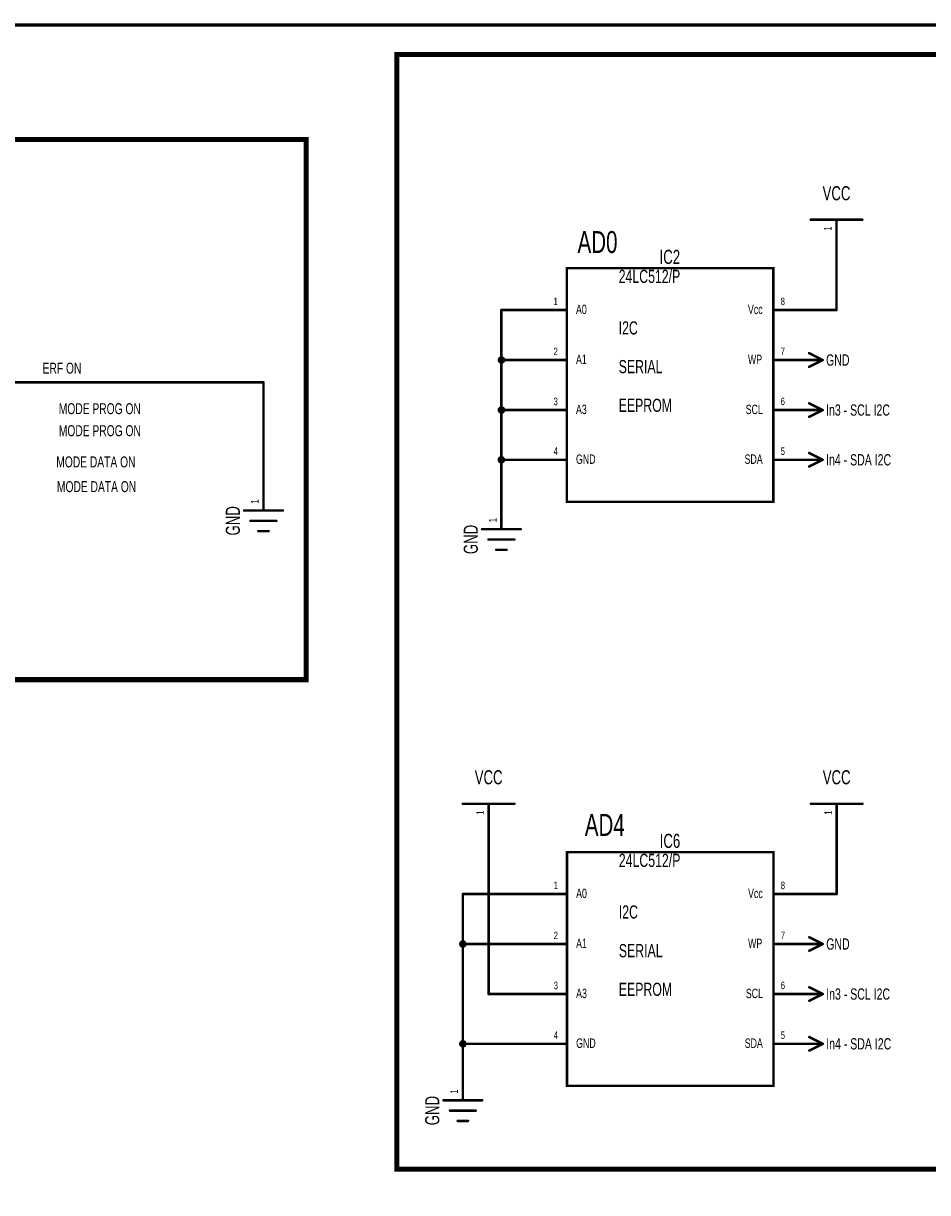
# Model space of a CAD drawing. Extents: x 0 to 22.6, y 0 to 15.8.
# Tile 23 of 26: x 12.6 to 16.1, y 11.2 to 15.8. Entities that reach past the tile are written whole.
import ezdxf
from ezdxf.enums import TextEntityAlignment as Align

# ---------------------------------------------------------------- set-up
doc = ezdxf.new("R2010")
doc.units = 0
for name, color, linetype in [('Element', 253, 'CONTINUOUS'), ('Net', 50, 'CONTINUOUS'), ('Pin', 50, 'CONTINUOUS'), ('Shapes', 252, 'CONTINUOUS'), ('Titles', 253, 'CONTINUOUS')]:
    doc.layers.add(name, color=color, linetype=linetype)

msp = doc.modelspace()

# ---------------------------------------------------------------- linework, layer by layer
at = {"layer": 'Element', "linetype": 'CONTINUOUS', "const_width": 0.0098}
for points in [[(15.6709, 15.0218), (15.8709, 15.0218)], [(14.7247, 14.834), (15.5259, 14.834), (15.5259, 13.9277), (14.7247, 13.9277), (14.7247, 14.834)], [(13.4729, 13.8941), (13.6229, 13.8941)], [(13.4979, 13.8541), (13.5979, 13.8541)], [(13.5279, 13.8141), (13.5679, 13.8141)], [(14.3959, 13.8217), (14.5459, 13.8217)], [(14.4209, 13.7817), (14.5209, 13.7817)], [(14.4509, 13.7417), (14.4909, 13.7417)], [(14.3215, 12.7566), (14.5215, 12.7566)], [(15.6715, 12.7566), (15.8715, 12.7566)], [(14.7252, 12.5689), (15.5264, 12.5689), (15.5264, 11.6626), (14.7252, 11.6626), (14.7252, 12.5689)], [(14.2465, 11.6066), (14.3965, 11.6066)], [(14.2715, 11.5666), (14.3715, 11.5666)], [(14.3015, 11.5266), (14.3415, 11.5266)]]:
    msp.add_lwpolyline(points, dxfattribs=at)
at = {"layer": 'Element', "linetype": 'CONTINUOUS', "const_width": 0.0049}
for points in [[(15.6685, 15.0218, 1), (15.6734, 15.0218, 1), (15.6685, 15.0218, 1)], [(15.8685, 15.0218, 1), (15.8734, 15.0218, 1), (15.8685, 15.0218, 1)], [(13.4704, 13.8941, 1), (13.4754, 13.8941, 1), (13.4704, 13.8941, 1)], [(13.6204, 13.8941, 1), (13.6254, 13.8941, 1), (13.6204, 13.8941, 1)], [(13.4954, 13.8541, 1), (13.5004, 13.8541, 1), (13.4954, 13.8541, 1)], [(13.5954, 13.8541, 1), (13.6004, 13.8541, 1), (13.5954, 13.8541, 1)], [(13.5254, 13.8141, 1), (13.5304, 13.8141, 1), (13.5254, 13.8141, 1)], [(13.5654, 13.8141, 1), (13.5704, 13.8141, 1), (13.5654, 13.8141, 1)], [(14.3935, 13.8217, 1), (14.3984, 13.8217, 1), (14.3935, 13.8217, 1)], [(14.4185, 13.7817, 1), (14.4234, 13.7817, 1), (14.4185, 13.7817, 1)], [(14.5185, 13.7817, 1), (14.5234, 13.7817, 1), (14.5185, 13.7817, 1)], [(14.5435, 13.8217, 1), (14.5484, 13.8217, 1), (14.5435, 13.8217, 1)], [(14.4485, 13.7417, 1), (14.4534, 13.7417, 1), (14.4485, 13.7417, 1)], [(14.4885, 13.7417, 1), (14.4934, 13.7417, 1), (14.4885, 13.7417, 1)], [(14.319, 12.7566, 1), (14.3239, 12.7566, 1), (14.319, 12.7566, 1)], [(14.519, 12.7566, 1), (14.5239, 12.7566, 1), (14.519, 12.7566, 1)], [(15.669, 12.7566, 1), (15.6739, 12.7566, 1), (15.669, 12.7566, 1)], [(15.869, 12.7566, 1), (15.8739, 12.7566, 1), (15.869, 12.7566, 1)], [(14.244, 11.6066, 1), (14.2489, 11.6066, 1), (14.244, 11.6066, 1)], [(14.394, 11.6066, 1), (14.3989, 11.6066, 1), (14.394, 11.6066, 1)], [(14.269, 11.5666, 1), (14.2739, 11.5666, 1), (14.269, 11.5666, 1)], [(14.369, 11.5666, 1), (14.3739, 11.5666, 1), (14.369, 11.5666, 1)], [(14.299, 11.5266, 1), (14.3039, 11.5266, 1), (14.299, 11.5266, 1)], [(14.339, 11.5266, 1), (14.3439, 11.5266, 1), (14.339, 11.5266, 1)]]:
    msp.add_lwpolyline(points, format="xyb", dxfattribs=at)
at = {"layer": 'Net', "linetype": 'CONTINUOUS', "const_width": 0.0098}
for points in [[(15.7709, 14.8718), (15.7709, 14.6717)], [(14.4709, 14.4777), (14.4709, 14.6717)], [(14.4709, 14.6717), (14.5709, 14.6717)], [(15.7709, 14.6717), (15.6779, 14.6717)], [(14.4611, 14.4777), (14.4616, 14.4747), (14.463, 14.4719), (14.4651, 14.4698), (14.4679, 14.4684), (14.4709, 14.4679), (14.474, 14.4684), (14.4767, 14.4698), (14.4789, 14.4719), (14.4803, 14.4747), (14.4808, 14.4777), (14.4803, 14.4808), (14.4789, 14.4835), (14.4767, 14.4857), (14.474, 14.4871), (14.4709, 14.4876), (14.4679, 14.4871), (14.4651, 14.4857), (14.463, 14.4835), (14.4616, 14.4808), (14.4611, 14.4777)], [(14.4709, 14.2837), (14.4709, 14.4777)], [(14.4709, 14.4777), (14.5709, 14.4777)], [(12.3363, 14.3913), (13.5479, 14.3913)], [(13.5479, 14.3913), (13.5479, 14.0441)], [(14.4611, 14.2837), (14.4616, 14.2807), (14.463, 14.2779), (14.4651, 14.2758), (14.4679, 14.2744), (14.4709, 14.2739), (14.474, 14.2744), (14.4767, 14.2758), (14.4789, 14.2779), (14.4803, 14.2807), (14.4808, 14.2837), (14.4803, 14.2868), (14.4789, 14.2895), (14.4767, 14.2917), (14.474, 14.2931), (14.4709, 14.2936), (14.4679, 14.2931), (14.4651, 14.2917), (14.463, 14.2895), (14.4616, 14.2868), (14.4611, 14.2837)], [(14.5709, 14.2837), (14.4709, 14.2837)], [(14.4709, 14.0907), (14.4709, 14.2837)], [(14.4611, 14.0907), (14.4616, 14.0877), (14.463, 14.0849), (14.4651, 14.0828), (14.4679, 14.0814), (14.4709, 14.0809), (14.474, 14.0814), (14.4767, 14.0828), (14.4789, 14.0849), (14.4803, 14.0877), (14.4808, 14.0907), (14.4803, 14.0938), (14.4789, 14.0965), (14.4767, 14.0987), (14.474, 14.1001), (14.4709, 14.1006), (14.4679, 14.1001), (14.4651, 14.0987), (14.463, 14.0965), (14.4616, 14.0938), (14.4611, 14.0907)], [(14.5709, 14.0907), (14.4709, 14.0907)], [(14.4709, 13.9717), (14.4709, 14.0907)], [(14.4215, 12.0186), (14.4215, 12.6066)], [(15.7715, 12.6066), (15.7715, 12.4066)], [(14.5714, 12.4066), (14.3215, 12.4066)], [(14.3215, 12.4066), (14.3215, 12.2126)], [(15.7715, 12.4066), (15.6784, 12.4066)], [(14.3116, 12.2126), (14.3121, 12.2096), (14.3135, 12.2068), (14.3157, 12.2046), (14.3184, 12.2032), (14.3215, 12.2028), (14.3245, 12.2032), (14.3272, 12.2046), (14.3294, 12.2068), (14.3308, 12.2096), (14.3313, 12.2126), (14.3308, 12.2156), (14.3294, 12.2184), (14.3272, 12.2206), (14.3245, 12.222), (14.3215, 12.2225), (14.3184, 12.222), (14.3157, 12.2206), (14.3135, 12.2184), (14.3121, 12.2156), (14.3116, 12.2126)], [(14.3215, 12.2126), (14.5714, 12.2126)], [(14.3215, 12.2126), (14.3215, 12.2126)], [(14.3215, 12.2126), (14.3215, 11.8256)], [(14.5714, 12.0186), (14.4215, 12.0186)], [(14.3116, 11.8256), (14.3121, 11.8226), (14.3135, 11.8198), (14.3157, 11.8176), (14.3184, 11.8162), (14.3215, 11.8158), (14.3245, 11.8162), (14.3272, 11.8176), (14.3294, 11.8198), (14.3308, 11.8226), (14.3313, 11.8256), (14.3308, 11.8286), (14.3294, 11.8314), (14.3272, 11.8336), (14.3245, 11.835), (14.3215, 11.8355), (14.3184, 11.835), (14.3157, 11.8336), (14.3135, 11.8314), (14.3121, 11.8286), (14.3116, 11.8256)], [(14.3215, 11.8256), (14.5714, 11.8256)], [(14.3215, 11.7566), (14.3215, 11.8256)], [(14.3215, 11.8256), (14.3215, 11.8256)]]:
    msp.add_lwpolyline(points, dxfattribs=at)
at = {"layer": 'Net', "linetype": 'CONTINUOUS', "const_width": 0.0049}
for points in [[(15.7685, 14.8718, 1), (15.7734, 14.8718, 1), (15.7685, 14.8718, 1)], [(14.4685, 14.6717, 1), (14.4734, 14.6717, 1), (14.4685, 14.6717, 1)], [(14.4685, 14.6717, 1), (14.4734, 14.6717, 1), (14.4685, 14.6717, 1)], [(14.5685, 14.6717, 1), (14.5734, 14.6717, 1), (14.5685, 14.6717, 1)], [(15.6755, 14.6717, 1), (15.6804, 14.6717, 1), (15.6755, 14.6717, 1)], [(15.7685, 14.6717, 1), (15.7734, 14.6717, 1), (15.7685, 14.6717, 1)], [(15.7685, 14.6717, 1), (15.7734, 14.6717, 1), (15.7685, 14.6717, 1)], [(14.4586, 14.4777, 1), (14.4635, 14.4777, 1), (14.4586, 14.4777, 1)], [(14.4685, 14.4777, 1), (14.4734, 14.4777, 1), (14.4685, 14.4777, 1)], [(14.4685, 14.4777, 1), (14.4734, 14.4777, 1), (14.4685, 14.4777, 1)], [(14.4685, 14.4777, 1), (14.4734, 14.4777, 1), (14.4685, 14.4777, 1)], [(14.5685, 14.4777, 1), (14.5734, 14.4777, 1), (14.5685, 14.4777, 1)], [(13.5454, 14.3913, 1), (13.5504, 14.3913, 1), (13.5454, 14.3913, 1)], [(13.5454, 14.3913, 1), (13.5504, 14.3913, 1), (13.5454, 14.3913, 1)], [(14.4586, 14.2837, 1), (14.4635, 14.2837, 1), (14.4586, 14.2837, 1)], [(14.4685, 14.2837, 1), (14.4734, 14.2837, 1), (14.4685, 14.2837, 1)], [(14.4685, 14.2837, 1), (14.4734, 14.2837, 1), (14.4685, 14.2837, 1)], [(14.4685, 14.2837, 1), (14.4734, 14.2837, 1), (14.4685, 14.2837, 1)], [(14.5685, 14.2837, 1), (14.5734, 14.2837, 1), (14.5685, 14.2837, 1)], [(14.4586, 14.0907, 1), (14.4635, 14.0907, 1), (14.4586, 14.0907, 1)], [(14.4685, 14.0907, 1), (14.4734, 14.0907, 1), (14.4685, 14.0907, 1)], [(14.4685, 14.0907, 1), (14.4734, 14.0907, 1), (14.4685, 14.0907, 1)], [(14.4685, 14.0907, 1), (14.4734, 14.0907, 1), (14.4685, 14.0907, 1)], [(14.5685, 14.0907, 1), (14.5734, 14.0907, 1), (14.5685, 14.0907, 1)], [(13.5454, 14.0441, 1), (13.5504, 14.0441, 1), (13.5454, 14.0441, 1)], [(14.4685, 13.9717, 1), (14.4734, 13.9717, 1), (14.4685, 13.9717, 1)], [(14.419, 12.6066, 1), (14.4239, 12.6066, 1), (14.419, 12.6066, 1)], [(15.769, 12.6066, 1), (15.7739, 12.6066, 1), (15.769, 12.6066, 1)], [(14.319, 12.4066, 1), (14.3239, 12.4066, 1), (14.319, 12.4066, 1)], [(14.319, 12.4066, 1), (14.3239, 12.4066, 1), (14.319, 12.4066, 1)], [(14.569, 12.4066, 1), (14.5739, 12.4066, 1), (14.569, 12.4066, 1)], [(15.676, 12.4066, 1), (15.6809, 12.4066, 1), (15.676, 12.4066, 1)], [(15.769, 12.4066, 1), (15.7739, 12.4066, 1), (15.769, 12.4066, 1)], [(15.769, 12.4066, 1), (15.7739, 12.4066, 1), (15.769, 12.4066, 1)], [(14.3092, 12.2126, 1), (14.3141, 12.2126, 1), (14.3092, 12.2126, 1)], [(14.319, 12.2126, 1), (14.3239, 12.2126, 1), (14.319, 12.2126, 1)], [(14.319, 12.2126, 1), (14.3239, 12.2126, 1), (14.319, 12.2126, 1)], [(14.319, 12.2126, 1), (14.3239, 12.2126, 1), (14.319, 12.2126, 1)], [(14.319, 12.2126, 1), (14.3239, 12.2126, 1), (14.319, 12.2126, 1)], [(14.569, 12.2126, 1), (14.5739, 12.2126, 1), (14.569, 12.2126, 1)], [(14.419, 12.0186, 1), (14.4239, 12.0186, 1), (14.419, 12.0186, 1)], [(14.419, 12.0186, 1), (14.4239, 12.0186, 1), (14.419, 12.0186, 1)], [(14.569, 12.0186, 1), (14.5739, 12.0186, 1), (14.569, 12.0186, 1)], [(14.3092, 11.8256, 1), (14.3141, 11.8256, 1), (14.3092, 11.8256, 1)], [(14.319, 11.8256, 1), (14.3239, 11.8256, 1), (14.319, 11.8256, 1)], [(14.319, 11.8256, 1), (14.3239, 11.8256, 1), (14.319, 11.8256, 1)], [(14.319, 11.8256, 1), (14.3239, 11.8256, 1), (14.319, 11.8256, 1)], [(14.319, 11.8256, 1), (14.3239, 11.8256, 1), (14.319, 11.8256, 1)], [(14.569, 11.8256, 1), (14.5739, 11.8256, 1), (14.569, 11.8256, 1)], [(14.319, 11.7566, 1), (14.3239, 11.7566, 1), (14.319, 11.7566, 1)]]:
    msp.add_lwpolyline(points, format="xyb", dxfattribs=at)
at = {"layer": 'Pin', "linetype": 'CONTINUOUS', "const_width": 0.0098}
for points in [[(15.7709, 15.0218), (15.7709, 14.8718)], [(14.7209, 14.6717), (14.5709, 14.6717)], [(15.5279, 14.6717), (15.6779, 14.6717)], [(14.7209, 14.4777), (14.5709, 14.4777)], [(15.5279, 14.4777), (15.6779, 14.4777)], [(15.6648, 14.504), (15.7173, 14.4777)], [(15.6648, 14.4515), (15.7173, 14.4777)], [(15.6779, 14.4777), (15.7173, 14.4777)], [(14.7209, 14.2837), (14.5709, 14.2837)], [(15.5279, 14.2837), (15.6779, 14.2837)], [(15.6648, 14.31), (15.7173, 14.2837)], [(15.6648, 14.2575), (15.7173, 14.2837)], [(15.6779, 14.2837), (15.7173, 14.2837)], [(15.6648, 14.117), (15.7173, 14.0907)], [(14.7209, 14.0907), (14.5709, 14.0907)], [(15.5279, 14.0907), (15.6779, 14.0907)], [(15.6648, 14.0645), (15.7173, 14.0907)], [(15.6779, 14.0907), (15.7173, 14.0907)], [(13.5479, 13.8941), (13.5479, 14.0441)], [(14.4709, 13.8217), (14.4709, 13.9717)], [(14.4215, 12.7566), (14.4215, 12.6066)], [(15.7715, 12.7566), (15.7715, 12.6066)], [(14.7214, 12.4066), (14.5714, 12.4066)], [(15.5284, 12.4066), (15.6784, 12.4066)], [(14.7214, 12.2126), (14.5714, 12.2126)], [(15.5284, 12.2126), (15.6784, 12.2126)], [(15.6653, 12.2388), (15.7178, 12.2126)], [(15.6653, 12.1864), (15.7178, 12.2126)], [(15.6784, 12.2126), (15.7178, 12.2126)], [(14.7214, 12.0186), (14.5714, 12.0186)], [(15.5284, 12.0186), (15.6784, 12.0186)], [(15.6653, 12.0448), (15.7178, 12.0186)], [(15.6653, 11.9924), (15.7178, 12.0186)], [(15.6784, 12.0186), (15.7178, 12.0186)], [(15.6653, 11.8518), (15.7178, 11.8256)], [(14.7214, 11.8256), (14.5714, 11.8256)], [(15.5284, 11.8256), (15.6784, 11.8256)], [(15.6653, 11.7994), (15.7178, 11.8256)], [(15.6784, 11.8256), (15.7178, 11.8256)], [(14.3215, 11.6066), (14.3215, 11.7566)]]:
    msp.add_lwpolyline(points, dxfattribs=at)
at = {"layer": 'Pin', "linetype": 'CONTINUOUS', "const_width": 0.0049}
for points in [[(15.7685, 15.0218, 1), (15.7734, 15.0218, 1), (15.7685, 15.0218, 1)], [(15.7685, 14.8718, 1), (15.7734, 14.8718, 1), (15.7685, 14.8718, 1)], [(14.5685, 14.6717, 1), (14.5734, 14.6717, 1), (14.5685, 14.6717, 1)], [(14.7185, 14.6717, 1), (14.7234, 14.6717, 1), (14.7185, 14.6717, 1)], [(15.5255, 14.6717, 1), (15.5304, 14.6717, 1), (15.5255, 14.6717, 1)], [(15.6755, 14.6717, 1), (15.6804, 14.6717, 1), (15.6755, 14.6717, 1)], [(14.5685, 14.4777, 1), (14.5734, 14.4777, 1), (14.5685, 14.4777, 1)], [(14.7185, 14.4777, 1), (14.7234, 14.4777, 1), (14.7185, 14.4777, 1)], [(15.5255, 14.4777, 1), (15.5304, 14.4777, 1), (15.5255, 14.4777, 1)], [(15.6623, 14.504, 1), (15.6673, 14.504, 1), (15.6623, 14.504, 1)], [(15.6755, 14.4777, 1), (15.6804, 14.4777, 1), (15.6755, 14.4777, 1)], [(15.6755, 14.4777, 1), (15.6804, 14.4777, 1), (15.6755, 14.4777, 1)], [(15.7148, 14.4777, 1), (15.7197, 14.4777, 1), (15.7148, 14.4777, 1)], [(15.7148, 14.4777, 1), (15.7197, 14.4777, 1), (15.7148, 14.4777, 1)], [(15.7148, 14.4777, 1), (15.7197, 14.4777, 1), (15.7148, 14.4777, 1)], [(15.6623, 14.4515, 1), (15.6673, 14.4515, 1), (15.6623, 14.4515, 1)], [(14.5685, 14.2837, 1), (14.5734, 14.2837, 1), (14.5685, 14.2837, 1)], [(14.7185, 14.2837, 1), (14.7234, 14.2837, 1), (14.7185, 14.2837, 1)], [(15.5255, 14.2837, 1), (15.5304, 14.2837, 1), (15.5255, 14.2837, 1)], [(15.6623, 14.31, 1), (15.6673, 14.31, 1), (15.6623, 14.31, 1)], [(15.6755, 14.2837, 1), (15.6804, 14.2837, 1), (15.6755, 14.2837, 1)], [(15.6755, 14.2837, 1), (15.6804, 14.2837, 1), (15.6755, 14.2837, 1)], [(15.7148, 14.2837, 1), (15.7197, 14.2837, 1), (15.7148, 14.2837, 1)], [(15.7148, 14.2837, 1), (15.7197, 14.2837, 1), (15.7148, 14.2837, 1)], [(15.7148, 14.2837, 1), (15.7197, 14.2837, 1), (15.7148, 14.2837, 1)], [(15.6623, 14.2575, 1), (15.6673, 14.2575, 1), (15.6623, 14.2575, 1)], [(15.6623, 14.117, 1), (15.6673, 14.117, 1), (15.6623, 14.117, 1)], [(14.5685, 14.0907, 1), (14.5734, 14.0907, 1), (14.5685, 14.0907, 1)], [(14.7185, 14.0907, 1), (14.7234, 14.0907, 1), (14.7185, 14.0907, 1)], [(15.5255, 14.0907, 1), (15.5304, 14.0907, 1), (15.5255, 14.0907, 1)], [(15.6623, 14.0645, 1), (15.6673, 14.0645, 1), (15.6623, 14.0645, 1)], [(15.6755, 14.0907, 1), (15.6804, 14.0907, 1), (15.6755, 14.0907, 1)], [(15.6755, 14.0907, 1), (15.6804, 14.0907, 1), (15.6755, 14.0907, 1)], [(15.7148, 14.0907, 1), (15.7197, 14.0907, 1), (15.7148, 14.0907, 1)], [(15.7148, 14.0907, 1), (15.7197, 14.0907, 1), (15.7148, 14.0907, 1)], [(15.7148, 14.0907, 1), (15.7197, 14.0907, 1), (15.7148, 14.0907, 1)], [(13.5454, 14.0441, 1), (13.5504, 14.0441, 1), (13.5454, 14.0441, 1)], [(14.4685, 13.9717, 1), (14.4734, 13.9717, 1), (14.4685, 13.9717, 1)], [(13.5454, 13.8941, 1), (13.5504, 13.8941, 1), (13.5454, 13.8941, 1)], [(14.4685, 13.8217, 1), (14.4734, 13.8217, 1), (14.4685, 13.8217, 1)], [(14.419, 12.7566, 1), (14.4239, 12.7566, 1), (14.419, 12.7566, 1)], [(15.769, 12.7566, 1), (15.7739, 12.7566, 1), (15.769, 12.7566, 1)], [(14.419, 12.6066, 1), (14.4239, 12.6066, 1), (14.419, 12.6066, 1)], [(15.769, 12.6066, 1), (15.7739, 12.6066, 1), (15.769, 12.6066, 1)], [(14.569, 12.4066, 1), (14.5739, 12.4066, 1), (14.569, 12.4066, 1)], [(14.719, 12.4066, 1), (14.7239, 12.4066, 1), (14.719, 12.4066, 1)], [(15.526, 12.4066, 1), (15.5309, 12.4066, 1), (15.526, 12.4066, 1)], [(15.676, 12.4066, 1), (15.6809, 12.4066, 1), (15.676, 12.4066, 1)], [(14.569, 12.2126, 1), (14.5739, 12.2126, 1), (14.569, 12.2126, 1)], [(14.719, 12.2126, 1), (14.7239, 12.2126, 1), (14.719, 12.2126, 1)], [(15.526, 12.2126, 1), (15.5309, 12.2126, 1), (15.526, 12.2126, 1)], [(15.6629, 12.2388, 1), (15.6678, 12.2388, 1), (15.6629, 12.2388, 1)], [(15.676, 12.2126, 1), (15.6809, 12.2126, 1), (15.676, 12.2126, 1)], [(15.676, 12.2126, 1), (15.6809, 12.2126, 1), (15.676, 12.2126, 1)], [(15.7154, 12.2126, 1), (15.7203, 12.2126, 1), (15.7154, 12.2126, 1)], [(15.7154, 12.2126, 1), (15.7203, 12.2126, 1), (15.7154, 12.2126, 1)], [(15.7154, 12.2126, 1), (15.7203, 12.2126, 1), (15.7154, 12.2126, 1)], [(15.6629, 12.1864, 1), (15.6678, 12.1864, 1), (15.6629, 12.1864, 1)], [(14.569, 12.0186, 1), (14.5739, 12.0186, 1), (14.569, 12.0186, 1)], [(14.719, 12.0186, 1), (14.7239, 12.0186, 1), (14.719, 12.0186, 1)], [(15.526, 12.0186, 1), (15.5309, 12.0186, 1), (15.526, 12.0186, 1)], [(15.6629, 12.0448, 1), (15.6678, 12.0448, 1), (15.6629, 12.0448, 1)], [(15.676, 12.0186, 1), (15.6809, 12.0186, 1), (15.676, 12.0186, 1)], [(15.676, 12.0186, 1), (15.6809, 12.0186, 1), (15.676, 12.0186, 1)], [(15.7154, 12.0186, 1), (15.7203, 12.0186, 1), (15.7154, 12.0186, 1)], [(15.7154, 12.0186, 1), (15.7203, 12.0186, 1), (15.7154, 12.0186, 1)], [(15.7154, 12.0186, 1), (15.7203, 12.0186, 1), (15.7154, 12.0186, 1)], [(15.6629, 11.9924, 1), (15.6678, 11.9924, 1), (15.6629, 11.9924, 1)], [(15.6629, 11.8518, 1), (15.6678, 11.8518, 1), (15.6629, 11.8518, 1)], [(14.569, 11.8256, 1), (14.5739, 11.8256, 1), (14.569, 11.8256, 1)], [(14.719, 11.8256, 1), (14.7239, 11.8256, 1), (14.719, 11.8256, 1)], [(15.526, 11.8256, 1), (15.5309, 11.8256, 1), (15.526, 11.8256, 1)], [(15.6629, 11.7994, 1), (15.6678, 11.7994, 1), (15.6629, 11.7994, 1)], [(15.676, 11.8256, 1), (15.6809, 11.8256, 1), (15.676, 11.8256, 1)], [(15.676, 11.8256, 1), (15.6809, 11.8256, 1), (15.676, 11.8256, 1)], [(15.7154, 11.8256, 1), (15.7203, 11.8256, 1), (15.7154, 11.8256, 1)], [(15.7154, 11.8256, 1), (15.7203, 11.8256, 1), (15.7154, 11.8256, 1)], [(15.7154, 11.8256, 1), (15.7203, 11.8256, 1), (15.7154, 11.8256, 1)], [(14.319, 11.7566, 1), (14.3239, 11.7566, 1), (14.319, 11.7566, 1)], [(14.319, 11.6066, 1), (14.3239, 11.6066, 1), (14.319, 11.6066, 1)]]:
    msp.add_lwpolyline(points, format="xyb", dxfattribs=at)
at = {"layer": 'Shapes', "linetype": 'CONTINUOUS', "const_width": 0.0197}
for points in [[(14.0655, 15.6626), (22.4669, 15.6626), (22.4669, 11.3396), (14.0655, 11.3396), (14.0655, 15.6626)], [(7.6252, 15.3331), (13.7138, 15.3331), (13.7138, 13.238), (7.6252, 13.238), (7.6252, 15.3331)]]:
    msp.add_lwpolyline(points, dxfattribs=at)
at = {"layer": 'Titles', "linetype": 'CONTINUOUS', "const_width": 0.0131}
msp.add_lwpolyline([(22.5851, 0.0288), (-0.0133, 0.0288), (-0.0133, 15.7768), (22.5851, 15.7768), (22.5851, 0.0288)], dxfattribs=at)

# ---------------------------------------------------------------- texts
at = {"layer": 'Element', "width": 0.7}
for s, p in [('VCC', (15.7709, 15.0808)), ('IC2', (15.1244, 14.834)), ('VCC', (14.4215, 12.8157)), ('VCC', (15.7715, 12.8157)), ('IC6', (15.1249, 12.5689))]:
    msp.add_text(s, height=0.0547, dxfattribs=at).set_placement(p, align=Align.BOTTOM_CENTER)
for s, p in [('24LC512/P', (14.9259, 14.8277)), ('I2C', (14.9259, 14.6277)), ('SERIAL', (14.9259, 14.4777)), ('EEPROM', (14.9259, 14.3277)), ('24LC512/P', (14.9264, 12.5626)), ('I2C', (14.9264, 12.3626)), ('SERIAL', (14.9264, 12.2126)), ('EEPROM', (14.9264, 12.0626))]:
    msp.add_text(s, height=0.051, dxfattribs=at).set_placement(p, align=Align.TOP_LEFT)
for p in [(13.4729, 13.8541), (14.3959, 13.7817), (14.2465, 11.5666)]:
    msp.add_text('GND', height=0.0547, rotation=90, dxfattribs=at).set_placement(p, align=Align.BOTTOM_CENTER)
at = {"layer": 'Pin', "width": 0.7}
for p in [(15.7228, 14.9791), (13.4998, 13.9204), (14.4228, 13.848), (14.3733, 12.714), (15.7233, 12.714), (14.2733, 11.6329)]:
    msp.add_text('1', height=0.0292, rotation=90, dxfattribs=at).set_placement(p, align=Align.TOP_LEFT)
for s, height, p in [('1', 0.0292, (14.6733, 14.7198)), ('A0', 0.0365, (14.7603, 14.6925)), ('8', 0.0292, (15.5542, 14.7198)), ('Vcc', 0.0365, (15.4273, 14.6925)), ('2', 0.0292, (14.6733, 14.5258)), ('7', 0.0292, (15.5542, 14.5258)), ('A1', 0.0365, (14.7603, 14.4985)), ('WP', 0.0365, (15.4273, 14.4985)), ('GND', 0.0437, (15.7304, 14.4996)), ('3', 0.0292, (14.6733, 14.3318)), ('6', 0.0292, (15.5542, 14.3318)), ('A3', 0.0365, (14.7603, 14.3045)), ('SCL', 0.0365, (15.4186, 14.3045)), ('In3 - SCL I2C', 0.0437, (15.7304, 14.3056)), ('4', 0.0292, (14.6733, 14.1388)), ('GND', 0.0365, (14.7603, 14.1115)), ('SDA', 0.0365, (15.4142, 14.1115)), ('5', 0.0292, (15.5542, 14.1388)), ('In4 - SDA I2C', 0.0437, (15.7304, 14.1126)), ('1', 0.0292, (14.6739, 12.4547)), ('A0', 0.0365, (14.7608, 12.4274)), ('Vcc', 0.0365, (15.4278, 12.4274)), ('8', 0.0292, (15.5547, 12.4547)), ('2', 0.0292, (14.6739, 12.2607)), ('7', 0.0292, (15.5547, 12.2607)), ('A1', 0.0365, (14.7608, 12.2334)), ('WP', 0.0365, (15.4278, 12.2334)), ('GND', 0.0437, (15.7309, 12.2345)), ('3', 0.0292, (14.6739, 12.0667)), ('6', 0.0292, (15.5547, 12.0667)), ('A3', 0.0365, (14.7608, 12.0394)), ('SCL', 0.0365, (15.4191, 12.0394)), ('In3 - SCL I2C', 0.0437, (15.7309, 12.0405)), ('4', 0.0292, (14.6739, 11.8737)), ('GND', 0.0365, (14.7608, 11.8464)), ('SDA', 0.0365, (15.4147, 11.8464)), ('5', 0.0292, (15.5547, 11.8737)), ('In4 - SDA I2C', 0.0437, (15.7309, 11.8475))]:
    msp.add_text(s, height=height, dxfattribs=at).set_placement(p, align=Align.TOP_LEFT)
at = {"layer": 'Shapes', "width": 0.7}
for s, height, p in [('AD0', 0.0851, (14.8438, 14.9353)), ('ERF ON', 0.0425, (12.7665, 14.4462)), ('MODE PROG ON', 0.0425, (12.9132, 14.289)), ('MODE PROG ON', 0.0425, (12.9133, 14.2036)), ('MODE DATA ON', 0.0425, (12.8979, 14.0825)), ('MODE DATA ON', 0.0425, (12.9006, 13.9866)), ('AD4', 0.0851, (14.872, 12.6746))]:
    msp.add_text(s, height=height, dxfattribs=at).set_placement(p, align=Align.MIDDLE_CENTER)

doc.saveas('drawing.dxf')
